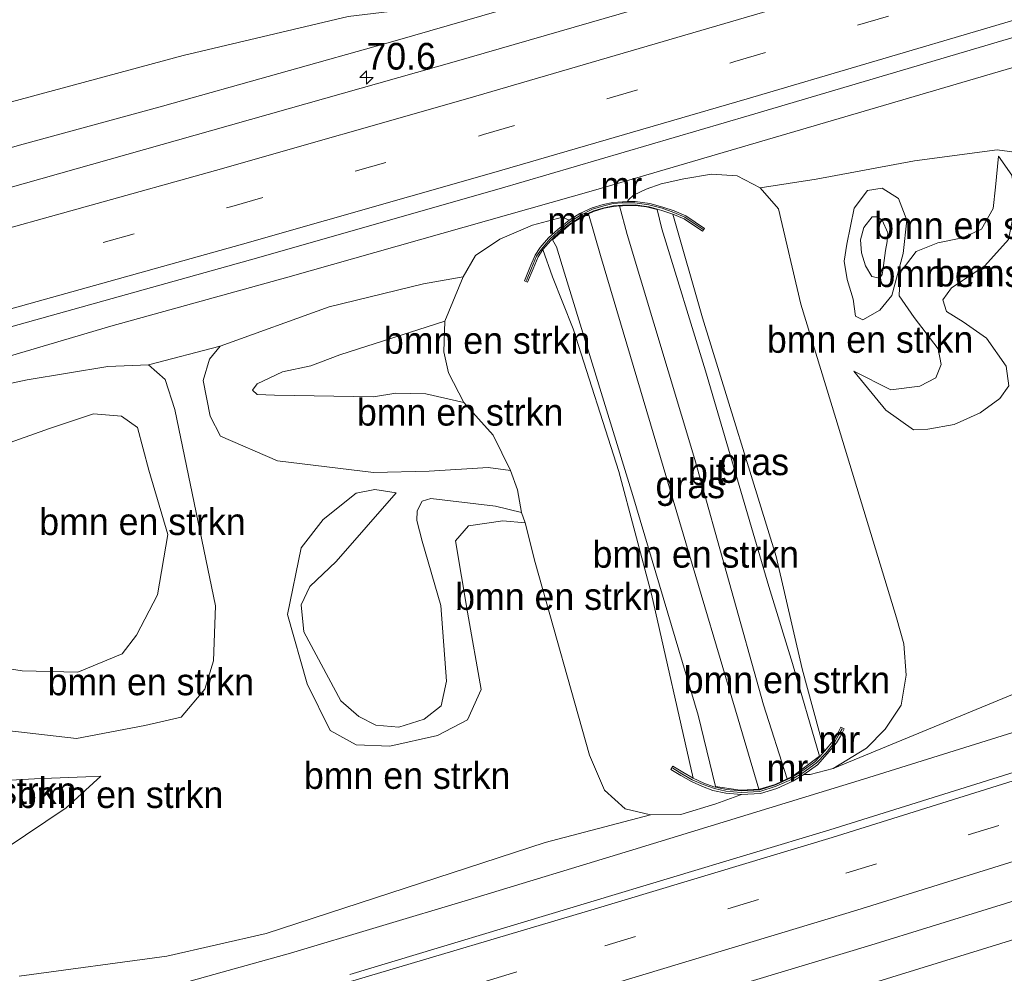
# Model space of a CAD drawing. Header units: millimetres. Extents: x 180000 to 190000, y 466229 to 468626.
# Tile 70 of 202: x 182750 to 182842, y 468155 to 468244. Entities that reach past the tile are written whole.
import ezdxf
from ezdxf.enums import TextEntityAlignment as Align

# ---------------------------------------------------------------- set-up
doc = ezdxf.new("R2010")
doc.units = ezdxf.units.MM
doc.linetypes.add('39strp', pattern=[12, 3, -9])
for name, color, linetype, lineweight in [('af-b5-muur', 8, 'muur', 18), ('af-bs-muur', 8, 'muur', 18), ('af-bs-rasterhekwerk', 8, 'hekwerk', 18), ('as-bs-kilometr', 13, 'Continuous', 18), ('bp-b5-bomenstruiken', 93, 'Continuous', 18), ('bp-b5-bos', 93, 'Continuous', 18), ('bp-b5-grasland', 93, 'Continuous', 18), ('gr-bs-geleiderail', 213, 'geleiderail', 18), ('gw-bs-kruinlijn', 93, 'Continuous', 18), ('gw-bs-teenlijn', 93, 'Continuous', 18), ('mk-bs-39streep 0.15', 8, '39strp', 18), ('mk-bs-streep 0.15', 8, 'Continuous', 18), ('vh-b5-verh_soort', 8, 'Continuous', 18)]:
    doc.layers.add(name, color=color, linetype=linetype, lineweight=lineweight)
doc.styles.add('rtw_iso', font='iso-rtw.shx')
doc.linetypes.add('geleiderail', pattern='A,2,-1,[175,RTW.shx,S=0.5,R=0,X=0,Y=0],-1', length=4)
doc.linetypes.add('hekwerk', pattern='A,7,-1.5,[1,RTW.shx,S=0.75,R=0,X=0,Y=0],-1.5', length=10)
doc.linetypes.add('muur', pattern='A,8,-1,[6,RTW.shx,S=0.75,R=90,X=0,Y=0],-1', length=10)

# ---------------------------------------------------------------- blocks, each defined once
blk = doc.blocks.new('dtbattr-r')
at = {"style": 'rtw_iso'}
blk.add_attdef('TAG', text='', height=2.5, dxfattribs=at).set_placement((0, 0), align=Align.MIDDLE_CENTER)
blk = doc.blocks.new('d33az_ACAD_1_FMEBLOCK44')
at = {"layer": 'bp-b5-bomenstruiken'}
for points in [[(2.154, 5.195, 38.844), (2.94, 3.169, 38.787), (2.589, 0.039, 38.779), (1.534, -3.888, 38.781), (0.416, -5.254, 38.798), (-1.172, -6.16, 38.852), (-1.87, -5.827, 38.75), (-2.09, -4.235, 38.695), (-2.649, -2.382, 38.609), (-2.94, -0.667, 38.813), (-2.685, 0.932, 38.882), (-2.006, 4.287, 38.94), (-0.745, 5.93, 38.918), (0.626, 6.16, 38.903)], [(-0.351, -2.099, 38.255), (0.37, -2.278, 38.31), (0.614, -1.906, 38.307), (0.698, -1.559, 38.304), (0.921, 0.336, 38.334), (1.079, 1.164, 38.329), (1.15, 1.976, 38.314), (0.636, 3.169, 38.274), (0.111, 3.491, 38.293), (-0.304, 3.459, 38.293), (-1.096, 2.463, 38.29), (-1.397, 1.311, 38.258), (-1.312, 0.101, 38.258), (-0.932, -1.112, 38.255)]]:
    blk.add_polyline3d(points, close=True, dxfattribs=at)
blk = doc.blocks.new('d33az_ACAD_1_FMEBLOCK62')
at = {"layer": 'bp-b5-grasland'}
for points in [[(-71.963, -34.312, 38.493), (-74.948, -33.889, 38.486), (-82.711, -34.913, 38.593), (-91.918, -36.648, 38.588), (-97.152, -37.438, 38.557), (-99.305, -36.328, 38.574), (-101.686, -36.185, 38.537), (-104.29, -36.598, 38.545), (-106.397, -37.075, 38.541), (-107.802, -37.586, 38.495), (-109.014, -38.139, 38.499), (-109.473, -38.573, 38.499), (-109.564, -38.742, 38.343), (-110.038, -38.753, 38.365), (-110.928, -38.83, 38.376), (-111.836, -39.005, 38.391), (-112.862, -39.31, 38.391), (-114.008, -39.856, 38.481), (-115.037, -40.49, 38.338), (-115.635, -40.198, 38.417), (-118.457, -40.938, 38.388), (-121.514, -42.268, 38.483), (-123.777, -43.793, 38.455), (-124.953, -45.771, 38.343), (-128.669, -46.42, 38.46), (-137.494, -48.589, 38.34), (-147.696, -52.28, 38.369), (-154.401, -54.018, 38.225), (-158.187, -54.17, 38.138), (-165.739, -55.417, 38.117), (-179.565, -58.365, 38.221)], [(-168.653, -50.828, 38.67), (-144.861, -44.192, 38.682), (-121.577, -37.534, 38.731), (-98.166, -30.692, 38.782), (-74.42, -23.655, 38.792), (-50.778, -16.692, 38.847)]]:
    blk.add_polyline3d(points, dxfattribs=at)
blk = doc.blocks.new('d33az_ACAD_1_FMEBLOCK82')
at = {"layer": 'bp-b5-bomenstruiken'}
for points in [[(35.532, 21.573, 38.982), (35.913, 19.161, 38.966), (34.94, 17.056, 38.945), (34.181, 15.946, 38.974), (31.174, 14.197, 38.962), (29.427, 13.834, 38.982), (27.472, 13.86, 38.964), (24.133, 14.375, 38.959), (16.847, 15.336, 39.084), (5.054, 15.656, 39.083), (-2.019, 19.38, 39.01), (-5.019, 20.681, 39.011), (-7.547, 20.339, 38.915), (-9.87, 19.264, 38.849), (-11.067, 18.329, 38.772), (-13.102, 12.763, 38.726), (-14.313, 5.892, 38.792), (-13.293, 3.136, 38.644), (-12.144, 1.873, 38.621), (-11.26, 1.188, 38.544), (-9.26, 0.55, 38.435), (-3.299, 0.148, 38.698), (-1.063, -0.698, 38.734), (0.668, -1.759, 38.805), (2.62, -2.653, 38.817), (5.205, -3.014, 38.796), (11.183, -1.646, 38.966), (16.635, -1.266, 39.244), (18.593, -2.454, 39.273), (18.972, -3.18, 39.276), (18.076, -6.909, 39.068), (17.141, -9.025, 38.962), (16.703, -10.838, 38.938), (16.966, -12.861, 38.865), (-3.069, -20.933, 38.694), (-16.81, -29.688, 38.678), (-35.718, -37.49, 38.558), (-32.604, -35.599, 38.537), (-30.857, -33.821, 38.529), (-29.365, -31.561, 38.508), (-28.889, -28.773, 38.426), (-29.113, -25.821, 38.364), (-29.808, -23.406, 38.224), (-35.479, -4.74, 38.348), (-38.769, 5.936, 38.286), (-40.841, 14.869, 38.549), (-42.569, 16.849, 38.557), (-37.335, 17.639, 38.588), (-28.128, 19.373, 38.593), (-20.365, 20.398, 38.486), (-17.38, 19.975, 38.493), (-4.516, 21.471, 39.2), (2.731, 23.431, 39.451), (8.904, 26.734, 39.254), (18.356, 30.872, 39.064), (39.718, 37.49, 38.496), (42.569, 34.209, 38.476), (39.065, 33.72, 38.733), (35.602, 32.535, 38.777), (33.856, 31.597, 38.866), (33.036, 30.96, 38.938), (32.211, 30.167, 39.002), (31.598, 27.688, 39.02), (32.045, 26.333, 39), (33.315, 24.491, 38.96)], [(-20.523, 16.913, 38.6), (-20.764, 14.895, 38.72), (-21.839, 12.968, 38.866), (-23.613, 12.161, 38.978), (-25.922, 11.692, 38.931), (-27.959, 10.876, 38.864), (-29.449, 8.921, 38.804), (-29.538, 6.741, 38.801), (-28.144, 4.696, 38.93), (-25.916, 1.77, 39.299), (-25.622, 0.311, 39.475), (-26.113, -0.935, 39.535), (-27.63, -1.708, 39.404), (-30.341, -2.059, 39.345), (-33.804, -0.306, 38.866), (-30.808, -3.979, 38.894), (-28.203, -5.81, 38.628), (-26.869, -5.753, 38.553), (-24.409, -5.298, 38.574), (-21.957, -4.231, 38.48), (-20.12, -2.89, 38.424), (-19.291, -1.684, 38.504), (-19.541, 0.142, 38.54), (-21.374, 2.755, 38.561), (-23.549, 4.29, 38.365), (-25.117, 5.275, 38.31), (-25.471, 6.364, 38.29), (-24.657, 7.466, 38.267), (-23.089, 8.515, 38.293), (-21.523, 9.526, 38.371), (-19.308, 12.007, 38.456), (-18.591, 15.571, 38.514), (-18.997, 18.014, 38.513), (-20.264, 19.814, 38.486)], [(-29.613, 15.842, 38.844), (-31.141, 16.807, 38.903), (-32.512, 16.577, 38.918), (-33.773, 14.934, 38.94), (-34.453, 11.579, 38.882), (-34.707, 9.98, 38.813), (-34.416, 8.265, 38.609), (-33.857, 6.413, 38.695), (-33.637, 4.821, 38.75), (-32.94, 4.488, 38.852), (-31.352, 5.394, 38.798), (-30.234, 6.76, 38.781), (-29.179, 10.687, 38.779), (-28.828, 13.817, 38.787)]]:
    blk.add_polyline3d(points, close=True, dxfattribs=at)
blk = doc.blocks.new('d33az_ACAD_1_FMEBLOCK119')
at = {"layer": 'bp-b5-bomenstruiken'}
for points in [[(-4.551, 27.411, 38.458), (-3.482, 27.262, 37.981), (-3.222, 27.227, 33.708), (-2.475, 27.019, 33.713), (-2.034, 26.896, 33.682), (-1.007, 26.538, 33.783), (1.754, 16.839, 33.762), (8.66, -5.477, 34.123), (11.091, -16.014, 34.143), (13.175, -23.716, 34.263), (12.741, -24.203, 34.263), (12.286, -24.716, 34.263), (11.064, -25.589, 34.307), (10.239, -26.073, 34.307), (10.044, -26.188, 39.121), (8.587, -26.856, 39.101), (7.118, -27.316, 39.112), (5.407, -27.411, 38.882), (5.069, -27.378, 34.172), (3.994, -27.277, 34.172), (2.98, -27.065, 34.16), (2.837, -27.034, 34.126), (1.883, -26.687, 34.153), (0.881, -26.24, 34.095), (-3.007, -9.03, 34.044), (-6.055, 2.451, 34.008), (-10.346, 15.817, 33.742), (-12.277, 20.67, 33.738), (-13.175, 23.238, 33.912), (-12.421, 24.089, 33.721), (-12.318, 24.186, 33.721), (-11.583, 24.876, 33.763), (-10.548, 25.701, 33.763), (-10.377, 25.806, 38.464), (-9.551, 26.317, 38.481), (-8.443, 26.844, 38.624), (-7.456, 27.137, 38.682), (-6.58, 27.306, 38.73), (-5.716, 27.379, 38.53)], [(5.075, -27.328, 34.172), (5.408, -27.361, 34.314), (7.019, -27.271, 34.314), (7.109, -27.266, 34.267), (8.569, -26.81, 34.267), (9.693, -26.295, 34.267), (10.021, -26.144, 34.307), (10.211, -26.031, 34.307), (12.711, -24.163, 34.263), (10.181, -15.51, 34.265), (7.958, -8.284, 34.088), (2.045, 11.876, 33.697), (-2.033, 25.173, 33.746), (-2.488, 26.97, 33.713), (-3.232, 27.177, 33.708), (-3.489, 27.212, 33.708), (-4.554, 27.361, 33.708), (-5.713, 27.33, 33.708), (-5.992, 27.306, 33.742), (-6.573, 27.256, 33.742), (-7.444, 27.087, 33.742), (-8.425, 26.797, 33.742), (-8.896, 26.572, 33.724), (-9.527, 26.273, 33.724), (-10.351, 25.763, 33.724), (-10.518, 25.661, 33.763), (-12.285, 24.148, 33.721), (-11.892, 23.497, 33.812), (-11.159, 21.023, 33.812), (-4.754, 0.225, 34.08), (1.371, -20.328, 34.172), (2.987, -27.016, 34.16)]]:
    blk.add_polyline3d(points, close=True, dxfattribs=at)
blk = doc.blocks.new('hecto')
for p, q in [((0, 0.625), (-0.625, 0)), ((0, -0.625), (0, 0.625)), ((-0.625, 0), (0.625, 0)), ((0.625, 0), (0, -0.625))]:
    blk.add_line(p, q)
blk = doc.blocks.new('dtbattr')
at = {"style": 'rtw_iso'}
blk.add_attdef('TAG', (0.591, 0.868), '', height=2.5, dxfattribs=at)
blk = doc.blocks.new('dtbattr-l')
at = {"style": 'rtw_iso'}
blk.add_attdef('TAG', (0, 0), '', height=2.5, dxfattribs=at)

msp = doc.modelspace()

# ---------------------------------------------------------------- linework, layer by layer
at = {"layer": 'af-b5-muur'}
for points in [[(182809.278, 468226.778, 38.053), (182810.496, 468226.439, 37.651), (182811.541, 468226.076, 37.128), (182812.625, 468225.626, 36.526), (182814.375, 468224.436, 35.391), (182814.195, 468224.171, 34.533), (182812.471, 468225.343, 34.361), (182811.427, 468225.776, 33.783), (182810.4, 468226.134, 33.682), (182809.959, 468226.256, 33.713), (182809.212, 468226.464, 33.708), (182808.952, 468226.5, 37.981), (182807.883, 468226.648, 38.458), (182806.718, 468226.617, 38.53), (182805.854, 468226.544, 38.73), (182804.978, 468226.374, 38.682), (182803.991, 468226.082, 38.624), (182802.883, 468225.554, 38.481), (182802.057, 468225.044, 38.464), (182801.886, 468224.938, 33.763), (182800.851, 468224.113, 33.763), (182800.116, 468223.424, 33.721), (182800.013, 468223.326, 33.721), (182799.259, 468222.475, 33.912), (182798.82, 468221.798, 34.17), (182798.337, 468220.661, 34.373), (182797.817, 468219.409, 34.987), (182797.521, 468219.532, 35.591), (182798.042, 468220.785, 35.974), (182798.535, 468221.949, 36.468), (182799.003, 468222.669, 37.021), (182799.782, 468223.55, 37.651), (182800.64, 468224.355, 38.012), (182801.701, 468225.201, 38.338), (182802.73, 468225.836, 38.481), (182803.876, 468226.382, 38.391), (182804.902, 468226.686, 38.391), (182805.81, 468226.862, 38.376), (182806.7, 468226.938, 38.365), (182807.174, 468226.95, 38.343), (182807.901, 468226.97, 38.308)], [(182821.148, 468172.05, 38.678), (182819.615, 468171.571, 38.673), (182817.834, 468171.472, 38.569), (182816.375, 468171.61, 38.336), (182815.173, 468171.862, 38.026), (182814.184, 468172.222, 37.643), (182813.152, 468172.682, 37.106), (182812.166, 468173.271, 36.695), (182811.242, 468173.827, 36.357), (182811.425, 468174.13, 35.402), (182812.348, 468173.574, 34.345), (182813.315, 468172.997, 34.095), (182814.317, 468172.551, 34.153), (182815.271, 468172.203, 34.126), (182815.414, 468172.173, 34.16), (182816.428, 468171.96, 34.172), (182817.503, 468171.859, 34.172), (182817.841, 468171.827, 38.882), (182819.552, 468171.922, 39.112), (182821.021, 468172.381, 39.101), (182822.478, 468173.05, 39.121), (182822.673, 468173.165, 34.307), (182823.498, 468173.649, 34.307), (182824.72, 468174.522, 34.263), (182825.175, 468175.034, 34.263), (182825.609, 468175.521, 34.263), (182826.451, 468176.535, 34.469), (182826.802, 468177.096, 35.201), (182827.154, 468177.778, 36.009), (182827.469, 468177.616, 36.634), (182827.11, 468176.921, 36.957), (182826.739, 468176.327, 37.264), (182825.877, 468175.291, 37.681), (182824.958, 468174.257, 37.999), (182823.691, 468173.352, 38.157), (182822.642, 468172.736, 38.619)]]:
    msp.add_polyline3d(points, close=True, dxfattribs=at)
at = {"layer": 'af-bs-muur'}
for points in [[(182797.717, 468219.561, 35.959), (182798.189, 468220.72, 36.237), (182798.669, 468221.835, 37.103), (182799.117, 468222.511, 37.581), (182799.899, 468223.448, 37.752), (182800.715, 468224.2, 38.227), (182801.794, 468225.074, 38.387), (182802.689, 468225.626, 38.663), (182803.904, 468226.242, 38.749), (182804.947, 468226.565, 38.742), (182805.84, 468226.763, 38.607), (182806.69, 468226.829, 38.561), (182807.877, 468226.844, 38.356), (182809.181, 468226.66, 38.044), (182810.417, 468226.337, 37.701), (182811.501, 468225.933, 37.064), (182812.535, 468225.482, 36.53), (182814.254, 468224.328, 35.537)], [(182827.257, 468177.627, 36.654), (182826.936, 468177.027, 36.98), (182826.57, 468176.408, 37.342), (182825.757, 468175.388, 38.015), (182824.825, 468174.417, 38.45), (182823.588, 468173.499, 38.805), (182822.576, 468172.902, 39.086), (182821.082, 468172.25, 39.253), (182819.564, 468171.771, 39.161), (182817.821, 468171.669, 38.951), (182816.394, 468171.8, 38.716), (182815.313, 468172.037, 38.405), (182814.256, 468172.41, 38.056), (182813.226, 468172.858, 37.54), (182812.253, 468173.425, 36.886), (182811.404, 468173.945, 36.516)]]:
    msp.add_polyline3d(points, dxfattribs=at)
at = {"layer": 'af-bs-rasterhekwerk'}
for points in [[(182809.946, 468226.208, 33.713), (182810.401, 468224.411, 33.746)], [(182810.401, 468224.411, 33.746), (182814.479, 468211.114, 33.697), (182820.392, 468190.954, 34.088), (182822.615, 468183.727, 34.265)], [(182800.149, 468223.386, 33.721), (182800.542, 468222.735, 33.812), (182801.275, 468220.26, 33.812)], [(182801.275, 468220.26, 33.812), (182807.68, 468199.462, 34.08), (182813.805, 468178.91, 34.172)], [(182825.145, 468175.074, 34.263), (182822.615, 468183.727, 34.265)], [(182815.421, 468172.222, 34.16), (182813.805, 468178.91, 34.172)]]:
    msp.add_polyline3d(points, dxfattribs=at)
at = {"layer": 'bp-b5-bomenstruiken'}
for points in [[(182842.865, 468209.721, 38.504), (182842.035, 468208.515, 38.424), (182840.199, 468207.174, 38.48), (182837.747, 468206.107, 38.574), (182835.287, 468205.652, 38.553), (182833.953, 468205.595, 38.628), (182831.348, 468207.426, 38.894), (182828.352, 468211.099, 38.866), (182831.814, 468209.346, 39.345), (182834.526, 468209.697, 39.404), (182836.042, 468210.47, 39.535), (182836.534, 468211.716, 39.475), (182836.24, 468213.175, 39.299), (182834.012, 468216.101, 38.93), (182832.617, 468218.146, 38.801), (182832.706, 468220.326, 38.804), (182834.196, 468222.281, 38.864), (182836.233, 468223.097, 38.931), (182838.542, 468223.566, 38.978), (182840.316, 468224.373, 38.866), (182841.391, 468226.3, 38.72), (182841.632, 468228.318, 38.6), (182841.891, 468231.219, 38.486), (182843.159, 468229.419, 38.513)], [(182842.847, 468223.412, 38.456), (182840.633, 468220.931, 38.371), (182839.067, 468219.92, 38.293), (182837.499, 468218.871, 38.267), (182836.684, 468217.769, 38.29), (182837.038, 468216.68, 38.31), (182838.606, 468215.695, 38.365), (182840.782, 468214.16, 38.561), (182842.615, 468211.547, 38.54)], [(182744.428, 468177.995, 38.75), (182755.594, 468176.723, 38.138), (182761.99, 468177.93, 38.37), (182765.388, 468178.717, 38.402), (182767.617, 468181.349, 38.359), (182768.44, 468184, 38.363), (182768.619, 468189.146, 38.265), (182764.806, 468207.489, 38.256), (182763.894, 468210.303, 38.225), (182762.337, 468211.674, 38.225), (182769.042, 468213.412, 38.369), (182768.046, 468212.207, 38.367), (182767.468, 468210.229, 38.336), (182768.128, 468206.869, 38.248), (182769.09, 468205.009, 38.229), (182774.414, 468202.688, 38.125), (182783.41, 468201.598, 37.954), (182788.622, 468201.718, 37.834), (182794.126, 468202.063, 37.775), (182796.231, 468201.782, 37.775), (182796.885, 468199.995, 37.42), (182797.256, 468197.857, 37.48), (182794.828, 468198.454, 37.744), (182788.782, 468199.179, 37.941), (182787.971, 468198.938, 37.934), (182787.501, 468198.025, 37.915), (182787.445, 468197.107, 37.858), (182787.973, 468195.175, 37.887), (182789.707, 468189.153, 37.926), (182790.248, 468182.088, 37.917), (182789.751, 468179.76, 37.899), (182788.132, 468178.518, 37.94), (182785.771, 468177.763, 37.935), (182783.612, 468177.975, 37.947), (182782.034, 468178.783, 37.947), (182780.357, 468180.248, 37.917), (182776.87, 468186.693, 37.792), (182776.648, 468189.22, 37.816), (182777.445, 468190.941, 37.846), (182779.907, 468193.283, 37.9), (182785.522, 468199.713, 38.138), (182783.536, 468200.015, 38.214), (182781.784, 468199.68, 38.311), (182778.68, 468197.215, 38.358), (182776.622, 468194.554, 38.356), (182775.34, 468188.328, 38.314), (182777.193, 468181.819, 38.522), (182779.356, 468177.48, 38.575), (182781.769, 468176.131, 38.473), (182784.919, 468175.997, 38.523), (182789.383, 468176.986, 38.566), (182792.191, 468178.457, 38.629), (182793.49, 468181.29, 38.743), (182792.198, 468188.537, 38.772), (182791.068, 468195.224, 38.39), (182792.308, 468196.616, 38.326), (182795.505, 468197.096, 38.295), (182797.603, 468196.887, 38.177), (182798.527, 468193.184, 38.076), (182803.629, 468175.146, 38.232), (182805.025, 468171.884, 38.306), (182806.945, 468170.123, 38.483), (182809.344, 468169.589, 38.697), (182799.459, 468166.973, 38.713), (182773.363, 468158.467, 38.519), (182764.071, 468156.349, 38.52), (182750.242, 468154.489, 38.354)], [(182737.173, 468207.326, 38.221), (182750.999, 468210.275, 38.117), (182758.551, 468211.521, 38.138), (182762.337, 468211.674, 38.225), (182763.894, 468210.303, 38.225), (182764.806, 468207.489, 38.256), (182768.619, 468189.146, 38.265), (182768.44, 468184, 38.363), (182767.617, 468181.349, 38.359), (182765.388, 468178.717, 38.402), (182761.99, 468177.93, 38.37), (182755.594, 468176.723, 38.138), (182744.428, 468177.995, 38.75)], [(182742.875, 468184.274, 37.042), (182750.533, 468183.061, 37.189), (182755.734, 468182.921, 37.345), (182759.865, 468184.629, 37.443), (182761.214, 468186.383, 37.393), (182763.179, 468190.151, 37.458), (182764.146, 468195.817, 37.394), (182762.371, 468201.821, 37.496), (182761.314, 468205.813, 37.408), (182759.819, 468206.886, 37.373), (182757.186, 468207.091, 37.29), (182753.083, 468205.728, 37.072), (182744.172, 468202.562, 37.133)], [(182748.921, 468166.403, 38.227), (182754.637, 468170.224, 38.161), (182757.887, 468173.186, 38.126), (182756.464, 468173.12, 38.258), (182751.664, 468172.958, 38.709), (182747.7, 468172.739, 38.955)]]:
    msp.add_polyline3d(points, dxfattribs=at)
for points in [[(182819.586, 468228.254, 38.557), (182821.315, 468226.274, 38.549), (182823.387, 468217.341, 38.286), (182826.676, 468206.665, 38.348), (182832.348, 468187.999, 38.224), (182833.043, 468185.584, 38.364), (182833.267, 468182.632, 38.426), (182832.791, 468179.844, 38.508), (182831.298, 468177.584, 38.529), (182829.552, 468175.806, 38.537), (182826.438, 468173.915, 38.558), (182824.265, 468173.355, 38.566), (182823.691, 468173.352, 38.157), (182824.958, 468174.257, 37.999), (182825.877, 468175.291, 37.681), (182826.739, 468176.327, 37.264), (182827.11, 468176.921, 36.957), (182827.469, 468177.616, 36.634), (182827.154, 468177.778, 36.009), (182826.802, 468177.096, 35.201), (182826.451, 468176.535, 34.469), (182825.609, 468175.521, 34.263), (182823.525, 468183.224, 34.143), (182821.094, 468193.76, 34.123), (182814.188, 468216.077, 33.762), (182811.427, 468225.776, 33.783), (182812.471, 468225.343, 34.361), (182814.195, 468224.171, 34.533), (182814.375, 468224.436, 35.391), (182812.625, 468225.626, 36.526), (182811.541, 468226.076, 37.128), (182810.496, 468226.439, 37.651), (182809.278, 468226.778, 38.053), (182807.901, 468226.97, 38.308), (182807.174, 468226.95, 38.343), (182807.265, 468227.119, 38.499), (182807.724, 468227.553, 38.499), (182808.936, 468228.106, 38.495), (182810.341, 468228.617, 38.541), (182812.448, 468229.094, 38.545), (182815.052, 468229.506, 38.537), (182817.433, 468229.363, 38.574)], [(182797.521, 468219.532, 35.591), (182797.817, 468219.409, 34.987), (182798.337, 468220.661, 34.373), (182798.82, 468221.798, 34.17), (182799.259, 468222.475, 33.912), (182800.157, 468219.908, 33.738), (182802.088, 468215.054, 33.742), (182806.379, 468201.688, 34.008), (182809.427, 468190.208, 34.044), (182813.315, 468172.997, 34.095), (182812.348, 468173.574, 34.345), (182811.425, 468174.13, 35.402), (182811.242, 468173.827, 36.357), (182812.166, 468173.271, 36.695), (182813.152, 468172.682, 37.106), (182814.184, 468172.222, 37.643), (182815.173, 468171.862, 38.026), (182816.375, 468171.61, 38.336), (182817.834, 468171.472, 38.569), (182815.452, 468170.62, 38.672), (182812.171, 468169.619, 38.697), (182809.344, 468169.589, 38.697), (182806.945, 468170.123, 38.483), (182805.025, 468171.884, 38.306), (182803.629, 468175.146, 38.232), (182798.527, 468193.184, 38.076), (182797.603, 468196.887, 38.177), (182797.256, 468197.857, 37.48), (182796.885, 468199.995, 37.42), (182796.231, 468201.782, 37.775), (182794.613, 468205.09, 38.603), (182791.871, 468208.155, 38.963), (182790.416, 468210.939, 39.066), (182789.971, 468212.906, 39.232), (182790.091, 468215.77, 38.944), (182791.785, 468219.92, 38.343), (182792.961, 468221.899, 38.455), (182795.224, 468223.424, 38.483), (182798.281, 468224.754, 38.388), (182801.103, 468225.494, 38.417), (182801.701, 468225.201, 38.338), (182800.64, 468224.355, 38.012), (182799.782, 468223.55, 37.651), (182799.003, 468222.669, 37.021), (182798.535, 468221.949, 36.468), (182798.042, 468220.785, 35.974)], [(182831.002, 468220.146, 38.307), (182830.758, 468219.775, 38.31), (182830.037, 468219.954, 38.255), (182829.456, 468220.941, 38.255), (182829.076, 468222.153, 38.258), (182828.991, 468223.363, 38.258), (182829.292, 468224.515, 38.29), (182830.084, 468225.512, 38.293), (182830.499, 468225.543, 38.293), (182831.024, 468225.222, 38.274), (182831.538, 468224.028, 38.314), (182831.467, 468223.217, 38.329), (182831.309, 468222.388, 38.334), (182831.086, 468220.493, 38.304)], [(182774.133, 468208.847, 38.92), (182783.388, 468208.672, 39.019), (182785.485, 468209.024, 39.006), (182788.316, 468208.967, 39.053), (182791.871, 468208.155, 38.963), (182794.613, 468205.09, 38.603), (182796.231, 468201.782, 37.775), (182794.126, 468202.063, 37.775), (182788.622, 468201.718, 37.834), (182783.41, 468201.598, 37.954), (182774.414, 468202.688, 38.125), (182769.09, 468205.009, 38.229), (182768.128, 468206.869, 38.248), (182767.468, 468210.229, 38.336), (182768.046, 468212.207, 38.367), (182769.042, 468213.412, 38.369), (182779.244, 468217.103, 38.34), (182788.069, 468219.271, 38.46), (182791.785, 468219.92, 38.343), (182790.091, 468215.77, 38.944), (182780.265, 468212.606, 38.82), (182777.522, 468211.571, 38.819), (182774.878, 468211.032, 38.781), (182772.502, 468209.908, 38.921), (182772.067, 468209.315, 38.927), (182772.517, 468208.914, 38.925)], [(182790.416, 468210.939, 39.066), (182791.871, 468208.155, 38.963), (182788.316, 468208.967, 39.053), (182785.485, 468209.024, 39.006), (182783.388, 468208.672, 39.019), (182774.133, 468208.847, 38.92), (182772.517, 468208.914, 38.925), (182772.067, 468209.315, 38.927), (182772.502, 468209.908, 38.921), (182774.878, 468211.032, 38.781), (182777.522, 468211.571, 38.819), (182780.265, 468212.606, 38.82), (182790.091, 468215.77, 38.944), (182789.971, 468212.906, 39.232)], [(182759.865, 468184.629, 37.443), (182755.734, 468182.921, 37.345), (182750.533, 468183.061, 37.189), (182742.875, 468184.274, 37.042), (182738.64, 468201.396, 36.865), (182744.172, 468202.562, 37.133), (182753.083, 468205.728, 37.072), (182757.186, 468207.091, 37.29), (182759.819, 468206.886, 37.373), (182761.314, 468205.813, 37.408), (182762.371, 468201.821, 37.496), (182764.146, 468195.817, 37.394), (182763.179, 468190.151, 37.458), (182761.214, 468186.383, 37.393)], [(182783.612, 468177.975, 37.947), (182785.771, 468177.763, 37.935), (182788.132, 468178.518, 37.94), (182789.751, 468179.76, 37.899), (182790.248, 468182.088, 37.917), (182789.707, 468189.153, 37.926), (182787.973, 468195.175, 37.887), (182787.445, 468197.107, 37.858), (182787.501, 468198.025, 37.915), (182787.971, 468198.938, 37.934), (182788.782, 468199.179, 37.941), (182794.828, 468198.454, 37.744), (182797.256, 468197.857, 37.48), (182797.603, 468196.887, 38.177), (182795.505, 468197.096, 38.295), (182792.308, 468196.616, 38.326), (182791.068, 468195.224, 38.39), (182792.198, 468188.537, 38.772), (182793.49, 468181.29, 38.743), (182792.191, 468178.457, 38.629), (182789.383, 468176.986, 38.566), (182784.919, 468175.997, 38.523), (182781.769, 468176.131, 38.473), (182779.356, 468177.48, 38.575), (182777.193, 468181.819, 38.522), (182775.34, 468188.328, 38.314), (182776.622, 468194.554, 38.356), (182778.68, 468197.215, 38.358), (182781.784, 468199.68, 38.311), (182783.536, 468200.015, 38.214), (182785.522, 468199.713, 38.138), (182779.907, 468193.283, 37.9), (182777.445, 468190.941, 37.846), (182776.648, 468189.22, 37.816), (182776.87, 468186.693, 37.792), (182780.357, 468180.248, 37.917), (182782.034, 468178.783, 37.947)], [(182748.921, 468166.403, 38.227), (182747.459, 468165.743, 38.22), (182745.807, 468172.42, 39.19), (182747.7, 468172.739, 38.955), (182751.664, 468172.958, 38.709), (182756.464, 468173.12, 38.258), (182757.887, 468173.186, 38.126), (182754.637, 468170.224, 38.161)]]:
    msp.add_polyline3d(points, close=True, dxfattribs=at)
at = {"layer": 'bp-b5-bos'}
msp.add_polyline3d([(182776.89, 468253.806, 37.428), (182778.283, 468253.283, 37.484), (182779.362, 468253.795, 37.554), (182780.99, 468253.025, 37.604), (182782.147, 468252.5, 37.718), (182782.166, 468250.865, 37.825), (182782.77, 468248.576, 37.949), (182783.673, 468247.124, 38.01), (182785.223, 468246.025, 38.002), (182787.566, 468245.338, 38.031), (182789.375, 468245.255, 38.031), (182781.017, 468244.281, 38.118), (182765.582, 468240.614, 38.088), (182743.26, 468234.613, 37.647), (182731.149, 468231.683, 37.72), (182727.934, 468244.68, 37.009), (182744.992, 468249.37, 37.205), (182772.589, 468256.727, 37.169), (182774.749, 468255.979, 37.397), (182775.477, 468254.448, 37.407)], close=True, dxfattribs=at)
at = {"layer": 'bp-b5-grasland'}
for points in [[(182862.12, 468260.953, 38.675), (182838.332, 468253.897, 38.58), (182814.816, 468246.944, 38.56), (182790.946, 468240.026, 38.534), (182768.355, 468233.648, 38.495), (182744.193, 468226.807, 38.472)], [(182743.26, 468234.613, 37.647), (182765.582, 468240.614, 38.088), (182781.017, 468244.281, 38.118)], [(183050.42, 468243.003, 39.014), (183028.197, 468235.025, 39.015), (183006.237, 468227.322, 39.048), (182983.166, 468219.416, 39.005), (182961.115, 468211.842, 38.979), (182938.761, 468204.359, 38.994), (182916.105, 468196.879, 39.015), (182894.022, 468189.682, 39.003), (182871.28, 468182.394, 38.999), (182848.945, 468175.309, 39.034), (182826.126, 468168.169, 38.977), (182803.731, 468161.42, 38.979), (182781.194, 468154.651, 38.972)], [(182807.674, 468150.683, 39.137), (182829.943, 468157.378, 39.136), (182852.554, 468164.374, 39.127), (182874.355, 468171.338, 39.215), (182897.166, 468178.559, 39.186), (182919.344, 468185.785, 39.184), (182941.577, 468193.141, 39.228), (182964.181, 468200.693, 39.211), (182987.025, 468208.46, 39.193), (183009.593, 468216.188, 39.199), (183031.409, 468223.88, 39.134), (183053.7, 468231.925, 39.13)], [(182750.242, 468154.489, 38.354), (182764.071, 468156.349, 38.52), (182773.363, 468158.467, 38.519), (182799.459, 468166.973, 38.713), (182809.344, 468169.589, 38.697), (182812.171, 468169.619, 38.697), (182815.452, 468170.62, 38.672), (182817.834, 468171.472, 38.569), (182819.615, 468171.571, 38.673), (182821.148, 468172.05, 38.678), (182822.642, 468172.736, 38.619), (182823.691, 468173.352, 38.157), (182824.265, 468173.355, 38.566), (182826.438, 468173.915, 38.558), (182845.346, 468181.717, 38.678)]]:
    msp.add_polyline3d(points, dxfattribs=at)
for points in [[(182822.455, 468173.094, 34.307), (182822.127, 468172.943, 34.267), (182819.908, 468179.866, 34.235), (182813.492, 468202.816, 33.927), (182807.151, 468223.869, 33.742), (182806.442, 468226.544, 33.742), (182806.721, 468226.567, 33.708), (182807.88, 468226.598, 33.708), (182808.945, 468226.45, 33.708), (182809.202, 468226.415, 33.708), (182809.946, 468226.208, 33.713), (182810.401, 468224.411, 33.746), (182814.479, 468211.114, 33.697), (182820.392, 468190.954, 34.088), (182822.615, 468183.727, 34.265), (182825.145, 468175.074, 34.263), (182822.645, 468173.207, 34.307)], [(182819.453, 468171.967, 34.314), (182817.842, 468171.877, 34.314), (182817.509, 468171.909, 34.172), (182815.421, 468172.222, 34.16), (182813.805, 468178.91, 34.172), (182807.68, 468199.462, 34.08), (182801.275, 468220.26, 33.812), (182800.542, 468222.735, 33.812), (182800.149, 468223.386, 33.721), (182801.916, 468224.898, 33.763), (182802.083, 468225.001, 33.724), (182802.907, 468225.51, 33.724), (182803.538, 468225.81, 33.724), (182804.64, 468221.917, 33.724), (182812.384, 468195.873, 34.025), (182817.535, 468178.515, 34.218)]]:
    msp.add_polyline3d(points, close=True, dxfattribs=at)
at = {"layer": 'gr-bs-geleiderail'}
for points in [[(182732.194, 468227.456, 38.114), (182743.046, 468230.21, 38.644), (182750.599, 468232.342, 38.927), (182763.654, 468235.894, 38.853), (182785.422, 468242.005, 38.87), (182808.358, 468248.646, 38.94), (182831.442, 468255.426, 38.993), (182850.593, 468261.065, 39.051), (182860.734, 468264.39, 38.652), (182870.674, 468267.598, 38.195)], [(182874.054, 468248.282, 38.541), (182860.013, 468244.462, 39.067), (182852.299, 468242.161, 39.244), (182831.125, 468235.94, 39.26), (182804.204, 468228.051, 39.252), (182775.386, 468219.886, 39.228), (182758.828, 468215.301, 39.195), (182748.59, 468212.278, 38.878), (182736.788, 468208.885, 38.347)], [(182751.365, 468149.955, 38.582), (182761.67, 468152.731, 39.01), (182769.246, 468154.848, 39.289), (182775.621, 468156.638, 39.334), (182792.281, 468161.623, 39.421), (182807.662, 468166.306, 39.425), (182829.266, 468172.922, 39.441), (182852.219, 468180.079, 39.38), (182867.565, 468184.841, 39.351), (182878.855, 468188.508, 39.084), (182888.418, 468191.788, 38.598)], [(182893.543, 468173.214, 38.907), (182878.363, 468168.908, 39.499), (182872.755, 468167.187, 39.639), (182846.368, 468158.844, 39.77), (182825.944, 468152.562, 39.783), (182806.832, 468146.846, 39.783), (182788.892, 468141.428, 39.725), (182777.209, 468137.877, 39.754), (182763.704, 468133.666, 39.207), (182755.966, 468131.452, 38.942)]]:
    msp.add_polyline3d(points, dxfattribs=at)
at = {"layer": 'gw-bs-kruinlijn'}
for points in [[(182828.352, 468211.099, 38.866), (182831.814, 468209.346, 39.345), (182834.526, 468209.697, 39.404), (182836.042, 468210.47, 39.535), (182836.534, 468211.716, 39.475), (182836.24, 468213.175, 39.299), (182834.012, 468216.101, 38.93), (182832.617, 468218.146, 38.801), (182832.706, 468220.326, 38.804), (182834.196, 468222.281, 38.864), (182836.233, 468223.097, 38.931), (182838.542, 468223.566, 38.978), (182840.316, 468224.373, 38.866), (182841.391, 468226.3, 38.72), (182841.632, 468228.318, 38.6), (182841.891, 468231.219, 38.486)], [(182810.341, 468228.617, 38.541), (182812.448, 468229.094, 38.545), (182815.052, 468229.506, 38.537), (182817.433, 468229.363, 38.574), (182819.586, 468228.254, 38.557), (182821.315, 468226.274, 38.549), (182823.387, 468217.341, 38.286), (182826.676, 468206.665, 38.348), (182832.348, 468187.999, 38.224), (182833.043, 468185.584, 38.364), (182833.267, 468182.632, 38.426), (182832.791, 468179.844, 38.508), (182831.298, 468177.584, 38.529), (182829.552, 468175.806, 38.537)], [(182807.174, 468226.95, 38.343), (182807.265, 468227.119, 38.499), (182807.724, 468227.553, 38.499), (182808.936, 468228.106, 38.495), (182810.341, 468228.617, 38.541)], [(182829.216, 468215.893, 38.852), (182828.518, 468216.226, 38.75), (182828.298, 468217.818, 38.695), (182827.739, 468219.67, 38.609), (182827.448, 468221.385, 38.813), (182827.703, 468222.984, 38.882), (182828.382, 468226.339, 38.94), (182829.643, 468227.982, 38.918), (182831.014, 468228.212, 38.903), (182832.542, 468227.247, 38.844), (182833.328, 468225.222, 38.787), (182832.977, 468222.092, 38.779), (182831.922, 468218.165, 38.781), (182830.804, 468216.799, 38.798), (182829.216, 468215.893, 38.852)], [(182801.701, 468225.201, 38.338), (182801.103, 468225.494, 38.417), (182798.281, 468224.754, 38.388), (182795.224, 468223.424, 38.483)], [(182791.785, 468219.92, 38.343), (182792.961, 468221.899, 38.455), (182795.224, 468223.424, 38.483)], [(182797.603, 468196.887, 38.177), (182797.256, 468197.857, 37.48), (182796.885, 468199.995, 37.42), (182796.231, 468201.782, 37.775), (182794.613, 468205.09, 38.603), (182791.871, 468208.155, 38.963), (182790.416, 468210.939, 39.066), (182789.971, 468212.906, 39.232), (182790.091, 468215.77, 38.944), (182791.785, 468219.92, 38.343)], [(182791.871, 468208.155, 38.963), (182788.316, 468208.967, 39.053), (182785.485, 468209.024, 39.006), (182783.388, 468208.672, 39.019), (182774.133, 468208.847, 38.92), (182772.517, 468208.914, 38.925), (182772.067, 468209.315, 38.927), (182772.502, 468209.908, 38.921), (182774.878, 468211.032, 38.781), (182777.522, 468211.571, 38.819), (182780.265, 468212.606, 38.82), (182790.091, 468215.77, 38.944)], [(182744.428, 468177.995, 38.75), (182755.594, 468176.723, 38.138), (182761.99, 468177.93, 38.37), (182765.388, 468178.717, 38.402), (182767.617, 468181.349, 38.359), (182768.44, 468184, 38.363), (182768.619, 468189.146, 38.265), (182764.806, 468207.489, 38.256), (182763.894, 468210.303, 38.225), (182762.337, 468211.674, 38.225), (182758.551, 468211.521, 38.138), (182750.999, 468210.275, 38.117), (182737.173, 468207.326, 38.221)], [(182797.603, 468196.887, 38.177), (182795.505, 468197.096, 38.295), (182792.308, 468196.616, 38.326), (182791.068, 468195.224, 38.39), (182792.198, 468188.537, 38.772), (182793.49, 468181.29, 38.743), (182792.191, 468178.457, 38.629), (182789.383, 468176.986, 38.566), (182784.919, 468175.997, 38.523), (182781.769, 468176.131, 38.473), (182779.356, 468177.48, 38.575), (182777.193, 468181.819, 38.522), (182775.34, 468188.328, 38.314), (182776.622, 468194.554, 38.356), (182778.68, 468197.215, 38.358), (182781.784, 468199.68, 38.311), (182783.536, 468200.015, 38.214), (182785.522, 468199.713, 38.138)], [(182798.527, 468193.184, 38.076), (182797.603, 468196.887, 38.177)], [(182812.171, 468169.619, 38.697), (182809.344, 468169.589, 38.697), (182806.945, 468170.123, 38.483), (182805.025, 468171.884, 38.306), (182803.629, 468175.146, 38.232), (182798.527, 468193.184, 38.076)], [(182823.691, 468173.352, 38.157), (182824.265, 468173.355, 38.566), (182826.438, 468173.915, 38.558), (182829.552, 468175.806, 38.537)], [(182757.887, 468173.186, 38.126), (182756.464, 468173.12, 38.258), (182751.664, 468172.958, 38.709), (182747.7, 468172.739, 38.955), (182745.807, 468172.42, 39.19)], [(182817.834, 468171.472, 38.569), (182815.452, 468170.62, 38.672), (182812.171, 468169.619, 38.697)]]:
    msp.add_polyline3d(points, dxfattribs=at)
at = {"layer": 'gw-bs-teenlijn'}
for points in [[(182841.891, 468231.219, 38.486), (182843.159, 468229.419, 38.513), (182843.565, 468226.976, 38.514), (182842.847, 468223.412, 38.456), (182840.633, 468220.931, 38.371), (182839.067, 468219.92, 38.293), (182837.499, 468218.871, 38.267), (182836.684, 468217.769, 38.29), (182837.038, 468216.68, 38.31), (182838.606, 468215.695, 38.365), (182840.782, 468214.16, 38.561), (182842.615, 468211.547, 38.54), (182842.865, 468209.721, 38.504), (182842.035, 468208.515, 38.424), (182840.199, 468207.174, 38.48), (182837.747, 468206.107, 38.574), (182835.287, 468205.652, 38.553), (182833.953, 468205.595, 38.628), (182831.348, 468207.426, 38.894), (182828.352, 468211.099, 38.866)], [(182825.609, 468175.521, 34.263), (182823.525, 468183.224, 34.143), (182821.094, 468193.76, 34.123), (182814.188, 468216.077, 33.762), (182811.427, 468225.776, 33.783)], [(182830.499, 468225.543, 38.293), (182830.084, 468225.512, 38.293), (182829.292, 468224.515, 38.29), (182828.991, 468223.363, 38.258), (182829.076, 468222.153, 38.258), (182829.456, 468220.941, 38.255), (182830.037, 468219.954, 38.255), (182830.758, 468219.775, 38.31), (182831.002, 468220.146, 38.307), (182831.086, 468220.493, 38.304), (182831.309, 468222.388, 38.334), (182831.467, 468223.217, 38.329), (182831.538, 468224.028, 38.314), (182831.024, 468225.222, 38.274), (182830.499, 468225.543, 38.293)], [(182799.259, 468222.475, 33.912), (182800.157, 468219.908, 33.738), (182802.088, 468215.054, 33.742), (182806.379, 468201.688, 34.008), (182809.427, 468190.208, 34.044), (182813.315, 468172.997, 34.095)], [(182796.231, 468201.782, 37.775), (182794.126, 468202.063, 37.775), (182788.622, 468201.718, 37.834), (182783.41, 468201.598, 37.954), (182774.414, 468202.688, 38.125), (182769.09, 468205.009, 38.229), (182768.128, 468206.869, 38.248), (182767.468, 468210.229, 38.336), (182768.046, 468212.207, 38.367), (182769.042, 468213.412, 38.369), (182779.244, 468217.103, 38.34), (182788.069, 468219.271, 38.46), (182791.785, 468219.92, 38.343)], [(182738.64, 468201.396, 36.865), (182744.172, 468202.562, 37.133), (182753.083, 468205.728, 37.072), (182757.186, 468207.091, 37.29), (182759.819, 468206.886, 37.373), (182761.314, 468205.813, 37.408), (182762.371, 468201.821, 37.496), (182764.146, 468195.817, 37.394), (182763.179, 468190.151, 37.458), (182761.214, 468186.383, 37.393), (182759.865, 468184.629, 37.443), (182755.734, 468182.921, 37.345), (182750.533, 468183.061, 37.189), (182742.875, 468184.274, 37.042)], [(182797.256, 468197.857, 37.48), (182794.828, 468198.454, 37.744), (182788.782, 468199.179, 37.941), (182787.971, 468198.938, 37.934), (182787.501, 468198.025, 37.915), (182787.445, 468197.107, 37.858), (182787.973, 468195.175, 37.887), (182789.707, 468189.153, 37.926), (182790.248, 468182.088, 37.917), (182789.751, 468179.76, 37.899), (182788.132, 468178.518, 37.94), (182785.771, 468177.763, 37.935), (182783.612, 468177.975, 37.947), (182782.034, 468178.783, 37.947), (182780.357, 468180.248, 37.917), (182776.87, 468186.693, 37.792), (182776.648, 468189.22, 37.816), (182777.445, 468190.941, 37.846), (182779.907, 468193.283, 37.9), (182785.522, 468199.713, 38.138)], [(182747.459, 468165.743, 38.22), (182748.921, 468166.403, 38.227), (182754.637, 468170.224, 38.161), (182757.887, 468173.186, 38.126)]]:
    msp.add_polyline3d(points, dxfattribs=at)
at = {"layer": 'mk-bs-39streep 0.15'}
for points in [[(182734.852, 468216.71, 38.566), (182746.544, 468219.885, 38.648), (182770.148, 468226.5, 38.639), (182793.711, 468233.226, 38.752), (182817.208, 468240.048, 38.757), (182840.717, 468246.99, 38.786), (182864.177, 468253.988, 38.82), (182887.592, 468261.122, 38.898), (182911.026, 468268.381, 38.857), (182934.315, 468275.681, 38.918), (182957.698, 468283.139, 38.926), (182980.944, 468290.687, 38.923), (183004.197, 468298.373, 38.94), (183027.422, 468306.109, 38.943), (183050.636, 468314.035, 38.925), (183073.759, 468322.089, 38.93), (183093.613, 468329.126, 38.909)], [(182753.331, 468142.002, 39.042), (182759.859, 468143.896, 39.042), (182782.44, 468150.583, 39.111), (182805.064, 468157.334, 39.108), (182827.61, 468164.105, 39.117), (182850.169, 468171.172, 39.092), (182872.617, 468178.289, 39.109), (182895.111, 468185.489, 39.1), (182917.513, 468192.734, 39.084), (182940.001, 468200.226, 39.094), (182962.384, 468207.787, 39.074), (182984.777, 468215.387, 39.078), (183007.194, 468223.093, 39.085), (183029.441, 468230.955, 39.124), (183051.763, 468238.943, 39.183), (183074.026, 468246.956, 39.162), (183096.184, 468255.157, 39.17), (183112.435, 468260.989, 39.032)]]:
    msp.add_polyline3d(points, dxfattribs=at)
at = {"layer": 'mk-bs-streep 0.15'}
for points in [[(182733.963, 468220.306, 38.547), (182745.319, 468223.366, 38.54), (182768.62, 468229.854, 38.53), (182792.227, 468236.589, 38.62), (182814.785, 468243.17, 38.607), (182839.694, 468250.468, 38.635), (182862.796, 468257.382, 38.602), (182886.596, 468264.642, 38.727), (182910.057, 468271.905, 38.806), (182933.159, 468279.176, 38.82), (182956.411, 468286.569, 38.811), (182980.007, 468294.281, 38.794), (183003.29, 468301.919, 38.828), (183026.205, 468309.563, 38.842), (183049.341, 468317.509, 38.851), (183072.162, 468325.427, 38.83), (183092.633, 468332.673, 38.835)], [(182735.731, 468213.155, 38.565), (182747.655, 468216.432, 38.604), (182771.13, 468222.965, 38.594), (182794.446, 468229.603, 38.647), (182818.39, 468236.563, 38.692), (182841.66, 468243.421, 38.749), (182865.244, 468250.489, 38.826), (182888.545, 468257.554, 38.813), (182912.179, 468264.907, 38.884), (182935.014, 468272.059, 38.885), (182958.328, 468279.456, 38.887), (182981.997, 468287.174, 38.911), (183004.925, 468294.757, 38.948), (183028.497, 468302.629, 38.918), (183051.496, 468310.482, 38.865), (183074.494, 468318.519, 38.888), (183094.588, 468325.597, 38.845)], [(182752.473, 468145.47, 38.996), (182758.389, 468147.208, 38.999), (182780.929, 468153.877, 39.072), (182804.048, 468160.758, 38.981), (182826.324, 468167.464, 39.001), (182848.965, 468174.53, 39.041), (182871.621, 468181.746, 39.037), (182894.221, 468188.967, 39.026), (182916.525, 468196.201, 39.047), (182938.267, 468203.41, 39.046), (182960.875, 468211.073, 39.018), (182983.729, 468218.833, 39.018), (183005.976, 468226.477, 39.071), (183028.463, 468234.417, 39.048), (183050.52, 468242.268, 39.033), (183073.235, 468250.484, 39.053), (183094.871, 468258.422, 39.038), (183111.454, 468264.543, 38.903)], [(182754.211, 468138.443, 38.98), (182760.742, 468140.347, 38.977), (182783.632, 468147.098, 39.006), (182806.248, 468153.883, 39.049), (182828.654, 468160.671, 39.062), (182850.968, 468167.596, 39.072), (182873.724, 468174.813, 39.108), (182896.715, 468182.179, 39.096), (182918.693, 468189.308, 39.122), (182941.087, 468196.771, 39.128), (182963.189, 468204.265, 39.156), (182985.575, 468211.854, 39.161), (183008.455, 468219.71, 39.136), (183030.503, 468227.477, 39.127), (183052.58, 468235.368, 39.136), (183074.819, 468243.365, 39.13), (183097.16, 468251.521, 39.104), (183113.395, 468257.516, 39.044)]]:
    msp.add_polyline3d(points, dxfattribs=at)
at = {"layer": 'vh-b5-verh_soort'}
for points in [[(182865.96, 468248.999, 38.847), (182842.318, 468242.037, 38.792), (182818.572, 468234.999, 38.782), (182795.161, 468228.158, 38.731), (182771.877, 468221.5, 38.682), (182748.085, 468214.864, 38.67), (182736.122, 468211.577, 38.551), (182735.731, 468213.155, 38.565), (182734.852, 468216.71, 38.566), (182733.963, 468220.306, 38.547), (182733.083, 468223.862, 38.418), (182744.193, 468226.807, 38.472), (182768.355, 468233.648, 38.495), (182790.946, 468240.026, 38.534), (182814.816, 468246.944, 38.56), (182838.332, 468253.897, 38.58), (182862.12, 468260.953, 38.675)], [(182781.194, 468154.651, 38.972), (182803.731, 468161.42, 38.979), (182826.126, 468168.169, 38.977), (182848.945, 468175.309, 39.034), (182871.28, 468182.394, 38.999), (182894.022, 468189.682, 39.003), (182916.105, 468196.879, 39.015), (182938.761, 468204.359, 38.994), (182961.115, 468211.842, 38.979), (182983.166, 468219.416, 39.005), (183006.237, 468227.322, 39.048), (183028.197, 468235.025, 39.015), (183050.42, 468243.003, 39.014)], [(183053.7, 468231.925, 39.13), (183031.409, 468223.88, 39.134), (183009.593, 468216.188, 39.199), (182987.025, 468208.46, 39.193), (182964.181, 468200.693, 39.211), (182941.577, 468193.141, 39.228), (182919.344, 468185.785, 39.184), (182897.166, 468178.559, 39.186), (182874.355, 468171.338, 39.215), (182852.554, 468164.374, 39.127), (182829.943, 468157.378, 39.136), (182807.674, 468150.683, 39.137)]]:
    msp.add_polyline3d(points, dxfattribs=at)
msp.add_polyline3d([(182819.543, 468171.972, 34.267), (182819.453, 468171.967, 34.314), (182817.535, 468178.515, 34.218), (182812.384, 468195.873, 34.025), (182804.64, 468221.917, 33.724), (182803.538, 468225.81, 33.724), (182804.009, 468226.035, 33.742), (182804.99, 468226.325, 33.742), (182805.861, 468226.494, 33.742), (182806.442, 468226.544, 33.742), (182807.151, 468223.869, 33.742), (182813.492, 468202.816, 33.927), (182819.908, 468179.866, 34.235), (182822.127, 468172.943, 34.267), (182821.003, 468172.428, 34.267)], close=True, dxfattribs=at)

# ---------------------------------------------------------------- block references
at = {"layer": 'af-b5-muur'}
ref = msp.add_blockref('dtbattr-r', (182799.678, 468223.19, 36.502), dxfattribs=at)
ref.add_attrib('TAG', 'mr', dxfattribs={"layer": '0', "height": 2.5, "style": 'rtw_iso'}).set_placement((182799.678, 468223.19, 36.502), align=Align.BOTTOM_LEFT)
ref = msp.add_blockref('dtbattr-r', (182825.048, 468174.625, 36.425), dxfattribs=at)
ref.add_attrib('TAG', 'mr', dxfattribs={"layer": '0', "height": 2.5, "style": 'rtw_iso'}).set_placement((182825.048, 468174.625, 36.425), align=Align.BOTTOM_LEFT)
at = {"layer": 'af-bs-muur'}
ref = msp.add_blockref('dtbattr-l', (182804.662, 468226.477, 38.744), dxfattribs=at)
ref.add_attrib('TAG', 'mr', dxfattribs={"layer": '0', "height": 2.5, "style": 'rtw_iso'}).set_placement((182804.662, 468226.477, 38.744), align=Align.BOTTOM_LEFT)
ref = msp.add_blockref('dtbattr-l', (182820.201, 468171.972, 39.2), dxfattribs=at)
ref.add_attrib('TAG', 'mr', dxfattribs={"layer": '0', "height": 2.5, "style": 'rtw_iso'}).set_placement((182820.201, 468171.972, 39.2), align=Align.BOTTOM_LEFT)
at = {"layer": 'as-bs-kilometr'}
ref = msp.add_blockref('dtbattr', (182782.735, 468238.552, 38.237), dxfattribs=at)
ref.add_attrib('TAG', '70.6', dxfattribs={"layer": '0', "height": 2.5, "style": 'rtw_iso'}).set_placement((182782.735, 468238.552, 38.237), align=Align.BOTTOM_LEFT)
msp.add_blockref('hecto', (182782.735, 468238.552, 38.237), dxfattribs=at)
at = {"layer": 'bp-b5-bomenstruiken'}
for name, p in [('d33az_ACAD_1_FMEBLOCK82', (182862.155, 468211.405)), ('d33az_ACAD_1_FMEBLOCK44', (182830.388, 468222.053)), ('d33az_ACAD_1_FMEBLOCK119', (182812.434, 468199.238))]:
    msp.add_blockref(name, p, dxfattribs=at)
ref = msp.add_blockref('dtbattr-r', (182830.264, 468222.712, 38.291), dxfattribs=at)
ref.add_attrib('TAG', 'bmn en strkn', dxfattribs={"layer": '0', "height": 2.5, "style": 'rtw_iso'}).set_placement((182830.264, 468222.712, 38.291), align=Align.BOTTOM_LEFT)
ref = msp.add_blockref('dtbattr-r', (182835.958, 468218.266, 38.719), dxfattribs=at)
ref.add_attrib('TAG', 'bmn en strkn', dxfattribs={"layer": '0', "height": 2.5, "style": 'rtw_iso'}).set_placement((182835.958, 468218.266, 38.719), align=Align.BOTTOM_LEFT)
ref = msp.add_blockref('dtbattr-r', (182830.388, 468218.214, 38.811), dxfattribs=at)
ref.add_attrib('TAG', 'bmn en strkn', dxfattribs={"layer": '0', "height": 2.5, "style": 'rtw_iso'}).set_placement((182830.388, 468218.214, 38.811), align=Align.BOTTOM_LEFT)
ref = msp.add_blockref('dtbattr-r', (182784.372, 468211.963, 38.957), dxfattribs=at)
ref.add_attrib('TAG', 'bmn en strkn', dxfattribs={"layer": '0', "height": 2.5, "style": 'rtw_iso'}).set_placement((182784.372, 468211.963, 38.957), align=Align.BOTTOM_LEFT)
ref = msp.add_blockref('dtbattr-r', (182820.22, 468212.055, 37.188), dxfattribs=at)
ref.add_attrib('TAG', 'bmn en strkn', dxfattribs={"layer": '0', "height": 2.5, "style": 'rtw_iso'}).set_placement((182820.22, 468212.055, 37.188), align=Align.BOTTOM_LEFT)
ref = msp.add_blockref('dtbattr-r', (182781.849, 468205.244, 38.533), dxfattribs=at)
ref.add_attrib('TAG', 'bmn en strkn', dxfattribs={"layer": '0', "height": 2.5, "style": 'rtw_iso'}).set_placement((182781.849, 468205.244, 38.533), align=Align.BOTTOM_LEFT)
ref = msp.add_blockref('dtbattr-r', (182752.114, 468195.006, 37.279), dxfattribs=at)
ref.add_attrib('TAG', 'bmn en strkn', dxfattribs={"layer": '0', "height": 2.5, "style": 'rtw_iso'}).set_placement((182752.114, 468195.006, 37.279), align=Align.BOTTOM_LEFT)
ref = msp.add_blockref('dtbattr-r', (182803.902, 468191.954, 37.076), dxfattribs=at)
ref.add_attrib('TAG', 'bmn en strkn', dxfattribs={"layer": '0', "height": 2.5, "style": 'rtw_iso'}).set_placement((182803.902, 468191.954, 37.076), align=Align.BOTTOM_LEFT)
ref = msp.add_blockref('dtbattr-r', (182791.044, 468188.006, 38.141), dxfattribs=at)
ref.add_attrib('TAG', 'bmn en strkn', dxfattribs={"layer": '0', "height": 2.5, "style": 'rtw_iso'}).set_placement((182791.044, 468188.006, 38.141), align=Align.BOTTOM_LEFT)
ref = msp.add_blockref('dtbattr-r', (182752.896, 468180.014, 37.768), dxfattribs=at)
ref.add_attrib('TAG', 'bmn en strkn', dxfattribs={"layer": '0', "height": 2.5, "style": 'rtw_iso'}).set_placement((182752.896, 468180.014, 37.768), align=Align.BOTTOM_LEFT)
ref = msp.add_blockref('dtbattr-r', (182812.434, 468180.204, 35.43), dxfattribs=at)
ref.add_attrib('TAG', 'bmn en strkn', dxfattribs={"layer": '0', "height": 2.5, "style": 'rtw_iso'}).set_placement((182812.434, 468180.204, 35.43), align=Align.BOTTOM_LEFT)
ref = msp.add_blockref('dtbattr-r', (182776.886, 468171.256, 38.223), dxfattribs=at)
ref.add_attrib('TAG', 'bmn en strkn', dxfattribs={"layer": '0', "height": 2.5, "style": 'rtw_iso'}).set_placement((182776.886, 468171.256, 38.223), align=Align.BOTTOM_LEFT)
ref = msp.add_blockref('dtbattr-r', (182736.278, 468169.838, 39.027), dxfattribs=at)
ref.add_attrib('TAG', 'bmn en strkn', dxfattribs={"layer": '0', "height": 2.5, "style": 'rtw_iso'}).set_placement((182736.278, 468169.838, 39.027), align=Align.BOTTOM_LEFT)
ref = msp.add_blockref('dtbattr-r', (182750.02, 468169.465, 38.481), dxfattribs=at)
ref.add_attrib('TAG', 'bmn en strkn', dxfattribs={"layer": '0', "height": 2.5, "style": 'rtw_iso'}).set_placement((182750.02, 468169.465, 38.481), align=Align.BOTTOM_LEFT)
at = {"layer": 'bp-b5-grasland'}
msp.add_blockref('d33az_ACAD_1_FMEBLOCK62', (182916.738, 468265.692), dxfattribs=at)
ref = msp.add_blockref('dtbattr-r', (182815.793, 468200.608, 33.949), dxfattribs=at)
ref.add_attrib('TAG', 'gras', dxfattribs={"layer": '0', "height": 2.5, "style": 'rtw_iso'}).set_placement((182815.793, 468200.608, 33.949), align=Align.BOTTOM_LEFT)
ref = msp.add_blockref('dtbattr-r', (182809.801, 468198.453, 33.966), dxfattribs=at)
ref.add_attrib('TAG', 'gras', dxfattribs={"layer": '0', "height": 2.5, "style": 'rtw_iso'}).set_placement((182809.801, 468198.453, 33.966), align=Align.BOTTOM_LEFT)
at = {"layer": 'vh-b5-verh_soort'}
ref = msp.add_blockref('dtbattr-r', (182812.832, 468199.684, 33.979), dxfattribs=at)
ref.add_attrib('TAG', 'bit', dxfattribs={"layer": '0', "height": 2.5, "style": 'rtw_iso'}).set_placement((182812.832, 468199.684, 33.979), align=Align.BOTTOM_LEFT)

doc.saveas('drawing.dxf')
